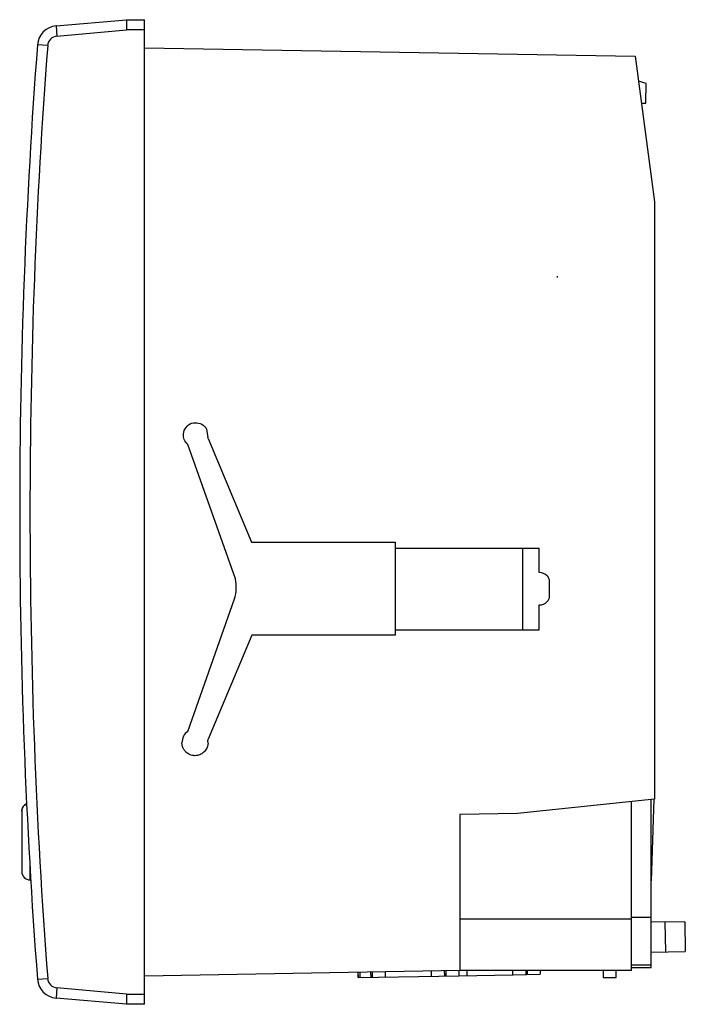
# Model space of a CAD drawing. Header units: millimetres. Extents: x 9.3 to 74.2, y 10 to 106.
import ezdxf

# ---------------------------------------------------------------- set-up
doc = ezdxf.new("R2010")
doc.units = ezdxf.units.MM
doc.header["$LTSCALE"] = 7.566191
doc.layers.get('0').update_dxf_attribs({"linetype": 'CONTINUOUS'})

msp = doc.modelspace()

# ---------------------------------------------------------------- linework, layer by layer
at = {"color": 7}
for p, q in [((12.835, 105.435), (19.703, 106.036)), ((19.703, 106.036), (19.703, 105.032)), ((19.703, 106.036), (21.453, 106.036)), ((21.453, 10.036), (21.453, 106.036)), ((12.835, 105.435), (12.922, 104.439)), ((12.922, 104.439), (19.703, 105.032)), ((21.453, 105.032), (19.703, 105.032)), ((12.012, 103.519), (11.015, 103.595)), ((21.453, 103.305), (69.323, 102.47)), ((69.323, 102.47), (71.213, 88.286)), ((70.392, 99.809), (69.645, 100.053)), ((70.359, 97.901), (70.392, 99.809)), ((69.931, 97.909), (70.359, 97.901)), ((71.213, 88.286), (71.213, 30.036)), ((61.711, 81.046), (61.711, 80.909)), ((27.505, 66.128), (27.631, 65.296)), ((27.656, 65.206), (27.631, 65.296)), ((30.321, 51.513), (25.683, 64.62)), ((27.656, 65.206), (31.906, 55.096)), ((31.906, 55.096), (45.923, 55.096)), ((45.923, 55.096), (45.923, 46.016)), ((45.923, 54.516), (59.963, 54.516)), ((58.353, 46.546), (58.353, 54.516)), ((59.963, 52.136), (59.963, 54.516)), ((60.963, 49.816), (60.963, 51.276)), ((25.673, 36.651), (30.245, 49.57)), ((59.963, 46.546), (59.963, 48.976)), ((45.923, 46.546), (59.963, 46.546)), ((31.911, 46.016), (27.653, 35.886)), ((45.923, 46.016), (31.911, 46.016)), ((25.172, 35.162), (25.113, 35.546)), ((27.653, 35.546), (27.596, 35.167)), ((71.213, 30.036), (57.853, 28.634)), ((68.963, 13.326), (68.963, 29.8)), ((71.138, 30.028), (70.873, 22.081)), ((70.873, 13.631), (70.873, 30)), ((9.493, 28.866), (9.493, 22.966)), ((57.853, 28.634), (52.203, 28.536)), ((52.203, 28.536), (52.203, 13.324)), ((10.293, 22.166), (10.293, 23.864)), ((10.4, 22.166), (10.293, 22.166)), ((52.203, 18.356), (68.963, 18.356)), ((70.873, 18.496), (68.963, 18.496)), ((74.159, 18.093), (70.873, 18.036)), ((72.303, 15.161), (72.253, 18.06)), ((74.159, 18.093), (74.209, 15.194)), ((70.873, 15.135), (74.209, 15.194)), ((68.963, 13.892), (70.873, 13.892)), ((68.963, 13.63), (70.873, 13.63)), ((11.015, 12.478), (12.012, 12.553)), ((52.203, 13.324), (21.453, 12.787)), ((42.253, 13.15), (42.262, 12.65)), ((42.278, 13.15), (42.287, 12.65)), ((42.287, 12.65), (52.119, 12.822)), ((42.45, 13.153), (42.459, 12.653)), ((43.558, 12.672), (43.549, 13.172)), ((43.659, 13.174), (43.668, 12.674)), ((44.939, 13.197), (44.948, 12.697)), ((49.447, 12.775), (49.438, 13.275)), ((50.737, 12.798), (50.728, 13.298)), ((50.838, 13.3), (50.847, 12.8)), ((52.111, 13.322), (52.119, 12.822)), ((52.128, 12.822), (57.396, 12.914)), ((52.203, 13.364), (68.963, 13.364)), ((68.963, 13.326), (52.203, 13.326)), ((52.888, 13.335), (52.897, 12.835)), ((57.396, 12.914), (57.389, 13.326)), ((57.406, 12.914), (60.066, 12.961)), ((58.686, 12.937), (58.679, 13.326)), ((58.789, 13.326), (58.796, 12.938)), ((60.06, 13.326), (60.066, 12.961)), ((66.211, 13.326), (66.211, 12.636)), ((66.211, 12.636), (67.461, 12.636)), ((67.461, 12.636), (67.461, 13.326)), ((12.922, 11.633), (12.835, 10.637)), ((19.703, 11.04), (12.922, 11.633)), ((19.703, 10.036), (12.835, 10.637)), ((19.703, 11.04), (21.453, 11.04)), ((19.703, 11.04), (19.703, 10.036)), ((21.453, 10.036), (19.703, 10.036))]:
    msp.add_line(p, q, dxfattribs=at)
for centre, radius, start, end in [((13.009, 103.443), 2, 95, 175.64528), ((13.009, 103.443), 1, 95, 175.64528), ((609.283, 58.036), 600, 175.645282, 184.354718), ((609.283, 58.036), 599, 175.645282, 184.354718), ((59.963, 51.026), 1.11, 45.35575, 90), ((25.253, 50.546), 5.16, 0.00859, 10.79864), ((60.191, 51.276), 0.772, 0, 44.35147), ((27.467, 50.55), 2.945, 340.56483, 359.94611), ((59.963, 50.086), 1.11, 270, 314.65101), ((60.223, 49.823), 0.74, 314.65101, 359.4749), ((26.483, 35.546), 1.37, 126.24511, 180), ((26.383, 35.546), 1.27, 0, 9.06067), ((10.293, 28.866), 0.8, 135.00133, 180.00243), ((10.296, 28.863), 0.804, 115.15171, 116.69593), ((10.296, 28.864), 0.803, 114.98623, 116.52184), ((10.293, 22.966), 0.8, 179.99753, 269.99999), ((13.009, 12.629), 1, 184.35472, 265), ((13.009, 12.629), 2, 184.35472, 265)]:
    msp.add_arc(centre, radius, start, end, dxfattribs=at)
for points, knots in [([(25.684, 64.62), (25.384, 64.875), (25.015, 65.754), (25.963, 66.957), (27.126, 66.678), (27.455, 66.222), (27.505, 66.128)], [0, 0, 0, 0, 0.278522, 0.601111, 0.923701, 1, 1, 1, 1]), ([(27.653, 35.886), (27.647, 35.872), (27.637, 35.841), (27.632, 35.794), (27.634, 35.762), (27.637, 35.746)], [0, 0, 0, 0, 0.333326, 0.666659, 1, 1, 1, 1]), ([(25.501, 34.633), (25.425, 34.705), (25.29, 34.869), (25.203, 35.062), (25.172, 35.162)], [0, 0, 0, 0, 0.498602, 1, 1, 1, 1]), ([(26.379, 34.276), (26.219, 34.279), (25.897, 34.349), (25.618, 34.523), (25.501, 34.633)], [0, 0, 0, 0, 0.499321, 1, 1, 1, 1]), ([(27.25, 34.618), (27.134, 34.509), (26.858, 34.333), (26.537, 34.274), (26.379, 34.276)], [0, 0, 0, 0, 0.503563, 1, 1, 1, 1]), ([(27.596, 35.167), (27.58, 35.116), (27.501, 34.913), (27.369, 34.731), (27.25, 34.618)], [0, 0, 0, 0, 0.247364, 1, 1, 1, 1]), ([(9.493, 28.866), (9.493, 28.935), (9.511, 29.078), (9.597, 29.281), (9.74, 29.46), (9.867, 29.547), (9.935, 29.581)], [0, 0, 0, 0, 0.233121, 0.483225, 0.742183, 1, 1, 1, 1]), ([(9.937, 29.583), (9.918, 29.573), (9.842, 29.531), (9.773, 29.478), (9.727, 29.432)], [0, 0, 0, 0, 0.247765, 1, 1, 1, 1])]:
    msp.add_open_spline(points, degree=3, knots=knots, dxfattribs=at)

doc.saveas('drawing.dxf')
